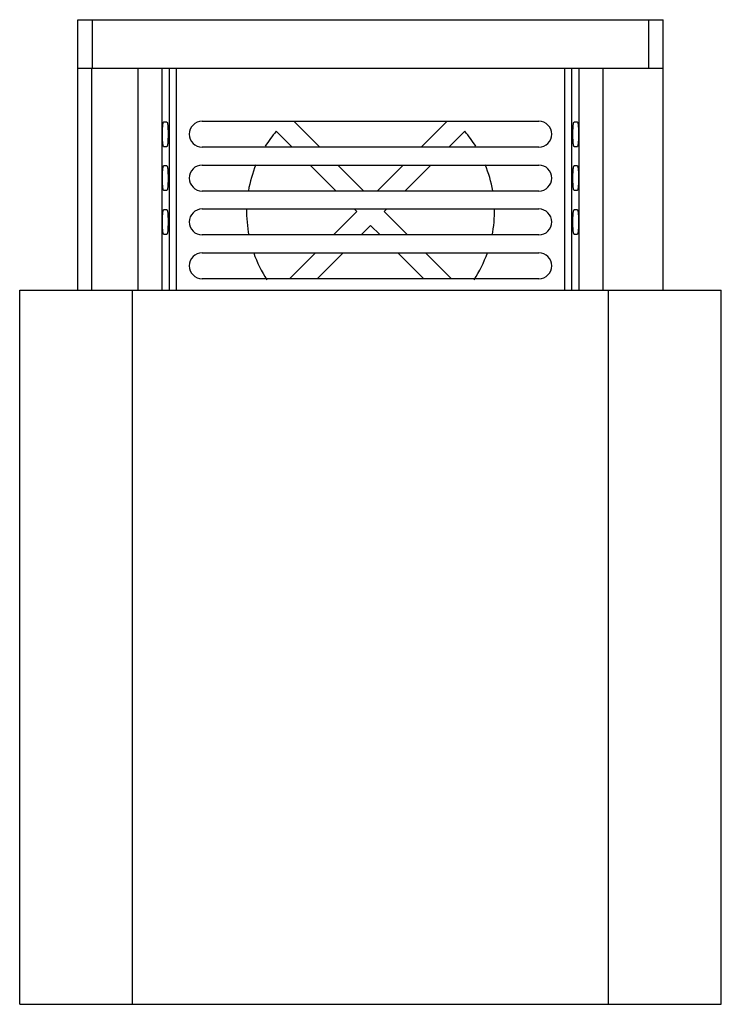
# Model space of a CAD drawing. Header units: millimetres. Extents: x 19 to 163, y 28 to 230.
import ezdxf

# ---------------------------------------------------------------- set-up
doc = ezdxf.new("R2010")
doc.units = ezdxf.units.MM
doc.header["$LTSCALE"] = 16.762332
doc.layers.get('0').update_dxf_attribs({"linetype": 'CONTINUOUS'})

msp = doc.modelspace()

# ---------------------------------------------------------------- linework, layer by layer
at = {"color": 7, "linetype": 'Continuous'}
for p, q in [((31.23, 174.7), (31.23, 230.2)), ((31.23, 230.2), (151.23, 230.2)), ((34.23, 220.2), (34.23, 230.2)), ((148.23, 230.2), (148.23, 220.2)), ((151.23, 174.7), (151.23, 230.2)), ((151.23, 220.2), (31.23, 220.2)), ((34.07, 174.7), (34.07, 220.2)), ((43.53, 220.2), (43.53, 174.7)), ((48.52, 174.7), (48.52, 220.2)), ((49.97, 220.2), (49.97, 174.7)), ((51.47, 174.7), (51.47, 220.2)), ((130.98, 220.2), (130.98, 174.7)), ((132.48, 174.7), (132.48, 220.2)), ((133.93, 220.2), (133.93, 174.7)), ((138.92, 174.7), (138.92, 220.2)), ((49.5, 209.2), (48.8, 209.2)), ((56.73, 209.37), (125.73, 209.37)), ((80.83, 204.05), (75.51, 209.37)), ((106.94, 209.37), (101.62, 204.05)), ((133.65, 209.2), (132.96, 209.2)), ((71.9, 207.32), (75.18, 204.05)), ((107.28, 204.05), (110.55, 207.32)), ((48.8, 204.2), (49.5, 204.2)), ((125.73, 204.05), (56.73, 204.05)), ((132.96, 204.2), (133.65, 204.2)), ((49.5, 200.2), (48.8, 200.2)), ((56.73, 200.37), (125.73, 200.37)), ((78.85, 200.37), (84.18, 195.05)), ((89.83, 195.05), (84.51, 200.37)), ((97.94, 200.37), (92.62, 195.05)), ((98.28, 195.05), (103.6, 200.37)), ((133.65, 200.2), (132.96, 200.2)), ((48.8, 195.2), (49.5, 195.2)), ((125.73, 195.05), (56.73, 195.05)), ((132.96, 195.2), (133.65, 195.2)), ((49.5, 191.2), (48.8, 191.2)), ((56.73, 191.37), (125.73, 191.37)), ((88.4, 190.82), (83.62, 186.05)), ((87.85, 191.37), (88.4, 190.82)), ((94.05, 190.82), (94.6, 191.37)), ((98.83, 186.05), (94.05, 190.82)), ((133.65, 191.2), (132.96, 191.2)), ((89.28, 186.05), (91.23, 188)), ((91.23, 188), (93.18, 186.05)), ((48.8, 186.2), (49.5, 186.2)), ((125.73, 186.05), (56.73, 186.05)), ((132.96, 186.2), (133.65, 186.2)), ((56.73, 182.37), (125.73, 182.37)), ((79.94, 182.37), (74.62, 177.05)), ((80.28, 177.05), (85.6, 182.37)), ((96.85, 182.37), (102.18, 177.05)), ((107.83, 177.05), (102.51, 182.37)), ((125.73, 177.05), (56.73, 177.05)), ((19.31, 28.2), (19.31, 174.7)), ((19.31, 174.7), (163.15, 174.7)), ((42.43, 28.2), (42.43, 174.7)), ((140.03, 28.2), (140.03, 174.7)), ((163.15, 28.2), (163.15, 174.7)), ((19.31, 28.2), (163.15, 28.2))]:
    msp.add_line(p, q, dxfattribs=at)
for centre, radius, start, end in [((56.73, 206.71), 2.66, 90, 270), ((125.73, 206.71), 2.66, 270, 90), ((91.23, 190.82), 25.41, 139.5147, 148.1265), ((91.23, 190.82), 25.41, 31.8735, 40.4853), ((56.73, 197.71), 2.66, 90, 270), ((91.23, 190.82), 25.41, 157.7857, 170.2788), ((91.23, 190.82), 25.41, 9.7212, 22.2143), ((125.73, 197.71), 2.66, 270, 90), ((56.73, 188.71), 2.66, 90, 270), ((91.23, 190.82), 25.41, 178.738, 191.0002), ((91.23, 190.82), 25.41, 348.9998, 1.262), ((125.73, 188.71), 2.66, 270, 90), ((56.73, 179.71), 2.66, 90, 270), ((91.23, 190.82), 25.41, 199.4753, 213.3326), ((91.23, 190.82), 25.41, 326.6674, 340.5247), ((125.73, 179.71), 2.66, 270, 90)]:
    msp.add_arc(centre, radius, start, end, dxfattribs=at)
for points, knots in [([(48.8, 204.2), (48.78, 204.2), (48.74, 204.29), (48.71, 204.42), (48.67, 204.65), (48.64, 204.96), (48.61, 205.33), (48.58, 205.92), (48.57, 206.71), (48.58, 207.49), (48.61, 208.08), (48.64, 208.45), (48.67, 208.76), (48.71, 208.99), (48.74, 209.12), (48.78, 209.2), (48.8, 209.2)], [0, 0, 0, 0, 0.013018, 0.042402, 0.08874, 0.150594, 0.225709, 0.31129, 0.500411, 0.689361, 0.774767, 0.849702, 0.911407, 0.957646, 0.986988, 1, 1, 1, 1]), ([(49.5, 209.2), (49.52, 209.2), (49.56, 209.12), (49.59, 208.99), (49.63, 208.76), (49.66, 208.45), (49.69, 208.08), (49.72, 207.49), (49.73, 206.71), (49.72, 205.92), (49.69, 205.33), (49.66, 204.96), (49.63, 204.65), (49.59, 204.42), (49.56, 204.28), (49.53, 204.22), (49.51, 204.2), (49.5, 204.2)], [0, 0, 0, 0, 0.01298, 0.042265, 0.088445, 0.150094, 0.224988, 0.310335, 0.499179, 0.688215, 0.77375, 0.84887, 0.910725, 0.957116, 0.986527, 0.994928, 1, 1, 1, 1]), ([(132.96, 204.2), (132.94, 204.2), (132.89, 204.28), (132.86, 204.42), (132.82, 204.65), (132.79, 204.95), (132.76, 205.33), (132.73, 205.92), (132.72, 206.7), (132.73, 207.48), (132.76, 208.07), (132.79, 208.45), (132.82, 208.76), (132.86, 208.99), (132.9, 209.12), (132.93, 209.19), (132.95, 209.2), (132.96, 209.2)], [0, 0, 0, 0, 0.012976, 0.042224, 0.088313, 0.149818, 0.224536, 0.309711, 0.498382, 0.687585, 0.773293, 0.848591, 0.910591, 0.957074, 0.986522, 0.994928, 1, 1, 1, 1]), ([(133.65, 209.2), (133.67, 209.2), (133.72, 209.12), (133.75, 208.99), (133.79, 208.76), (133.82, 208.45), (133.85, 208.08), (133.88, 207.49), (133.89, 206.71), (133.88, 205.93), (133.85, 205.34), (133.82, 204.96), (133.79, 204.65), (133.75, 204.42), (133.71, 204.28), (133.68, 204.22), (133.66, 204.2), (133.65, 204.2)], [0, 0, 0, 0, 0.012975, 0.042222, 0.088309, 0.149811, 0.224527, 0.309701, 0.498374, 0.687584, 0.773292, 0.848589, 0.910589, 0.957074, 0.986522, 0.994928, 1, 1, 1, 1]), ([(48.8, 195.2), (48.78, 195.2), (48.74, 195.29), (48.71, 195.42), (48.67, 195.65), (48.64, 195.96), (48.61, 196.33), (48.58, 196.92), (48.57, 197.71), (48.58, 198.49), (48.61, 199.08), (48.64, 199.45), (48.67, 199.76), (48.71, 199.99), (48.74, 200.12), (48.78, 200.2), (48.8, 200.2)], [0, 0, 0, 0, 0.013018, 0.042402, 0.08874, 0.150594, 0.225709, 0.31129, 0.500411, 0.689361, 0.774767, 0.849702, 0.911407, 0.957646, 0.986988, 1, 1, 1, 1]), ([(49.5, 200.2), (49.52, 200.2), (49.56, 200.12), (49.59, 199.99), (49.63, 199.76), (49.66, 199.45), (49.69, 199.08), (49.72, 198.49), (49.73, 197.71), (49.72, 196.92), (49.69, 196.33), (49.66, 195.96), (49.63, 195.65), (49.59, 195.42), (49.56, 195.28), (49.53, 195.22), (49.51, 195.2), (49.5, 195.2)], [0, 0, 0, 0, 0.01298, 0.042265, 0.088445, 0.150094, 0.224988, 0.310335, 0.499179, 0.688215, 0.77375, 0.84887, 0.910725, 0.957116, 0.986527, 0.994928, 1, 1, 1, 1]), ([(132.96, 195.2), (132.94, 195.2), (132.89, 195.28), (132.86, 195.42), (132.82, 195.65), (132.79, 195.95), (132.76, 196.33), (132.73, 196.92), (132.72, 197.7), (132.73, 198.48), (132.76, 199.07), (132.79, 199.45), (132.82, 199.76), (132.86, 199.99), (132.9, 200.12), (132.93, 200.19), (132.95, 200.2), (132.96, 200.2)], [0, 0, 0, 0, 0.012976, 0.042224, 0.088313, 0.149818, 0.224536, 0.309711, 0.498382, 0.687585, 0.773293, 0.848591, 0.910591, 0.957074, 0.986522, 0.994928, 1, 1, 1, 1]), ([(133.65, 200.2), (133.67, 200.2), (133.72, 200.12), (133.75, 199.99), (133.79, 199.76), (133.82, 199.45), (133.85, 199.08), (133.88, 198.49), (133.89, 197.71), (133.88, 196.93), (133.85, 196.34), (133.82, 195.96), (133.79, 195.65), (133.75, 195.42), (133.71, 195.28), (133.68, 195.22), (133.66, 195.2), (133.65, 195.2)], [0, 0, 0, 0, 0.012975, 0.042222, 0.088309, 0.149811, 0.224527, 0.309701, 0.498374, 0.687584, 0.773292, 0.848589, 0.910589, 0.957074, 0.986522, 0.994928, 1, 1, 1, 1]), ([(48.8, 186.2), (48.78, 186.2), (48.74, 186.29), (48.71, 186.42), (48.67, 186.65), (48.64, 186.96), (48.61, 187.33), (48.58, 187.92), (48.57, 188.71), (48.58, 189.49), (48.61, 190.08), (48.64, 190.45), (48.67, 190.76), (48.71, 190.99), (48.74, 191.12), (48.78, 191.2), (48.8, 191.2)], [0, 0, 0, 0, 0.013018, 0.042402, 0.08874, 0.150594, 0.225709, 0.31129, 0.500411, 0.689361, 0.774767, 0.849702, 0.911407, 0.957646, 0.986988, 1, 1, 1, 1]), ([(49.5, 191.2), (49.52, 191.2), (49.56, 191.12), (49.59, 190.99), (49.63, 190.76), (49.66, 190.45), (49.69, 190.08), (49.72, 189.49), (49.73, 188.71), (49.72, 187.92), (49.69, 187.33), (49.66, 186.96), (49.63, 186.65), (49.59, 186.42), (49.56, 186.28), (49.53, 186.22), (49.51, 186.2), (49.5, 186.2)], [0, 0, 0, 0, 0.01298, 0.042265, 0.088445, 0.150094, 0.224988, 0.310335, 0.499179, 0.688215, 0.77375, 0.84887, 0.910725, 0.957116, 0.986527, 0.994928, 1, 1, 1, 1]), ([(132.96, 186.2), (132.94, 186.2), (132.89, 186.28), (132.86, 186.42), (132.82, 186.65), (132.79, 186.95), (132.76, 187.33), (132.73, 187.92), (132.72, 188.7), (132.73, 189.48), (132.76, 190.07), (132.79, 190.45), (132.82, 190.76), (132.86, 190.99), (132.9, 191.12), (132.93, 191.19), (132.95, 191.2), (132.96, 191.2)], [0, 0, 0, 0, 0.012976, 0.042224, 0.088313, 0.149818, 0.224536, 0.309711, 0.498382, 0.687585, 0.773293, 0.848591, 0.910591, 0.957074, 0.986522, 0.994928, 1, 1, 1, 1]), ([(133.65, 191.2), (133.67, 191.2), (133.72, 191.12), (133.75, 190.99), (133.79, 190.76), (133.82, 190.45), (133.85, 190.08), (133.88, 189.49), (133.89, 188.71), (133.88, 187.93), (133.85, 187.34), (133.82, 186.96), (133.79, 186.65), (133.75, 186.42), (133.71, 186.28), (133.68, 186.22), (133.66, 186.2), (133.65, 186.2)], [0, 0, 0, 0, 0.012975, 0.042222, 0.088309, 0.149811, 0.224527, 0.309701, 0.498374, 0.687584, 0.773292, 0.848589, 0.910589, 0.957074, 0.986522, 0.994928, 1, 1, 1, 1])]:
    msp.add_open_spline(points, degree=3, knots=knots, dxfattribs=at)

doc.saveas('drawing.dxf')
